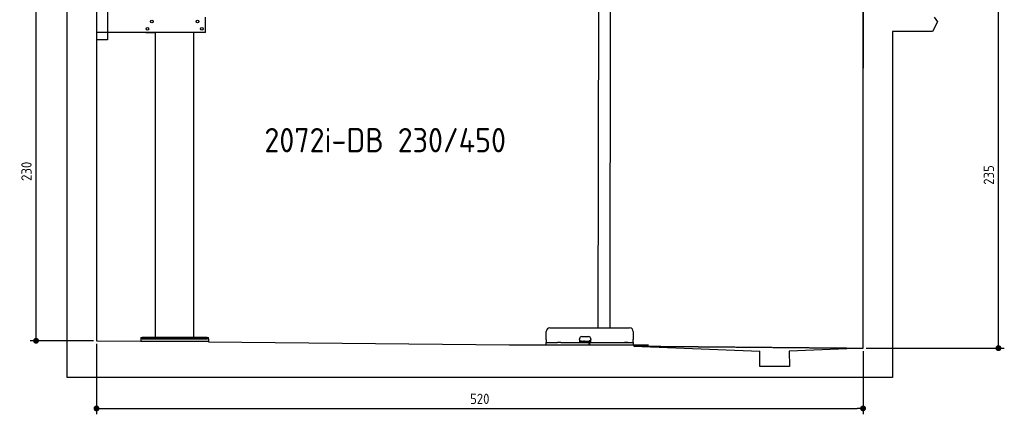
# Model space of a CAD drawing. Header units: millimetres. Extents: x 552 to 7231, y 5317 to 13136.
# Tile 1 of 6: x 552 to 7231, y 5317 to 7995. Entities that reach past the tile are written whole.
import ezdxf

# ---------------------------------------------------------------- set-up
doc = ezdxf.new("R2010")
doc.units = ezdxf.units.MM
doc.linetypes.add('GEN3', pattern=[6.25, 5, -1.25])
doc.layers.get('0').update_dxf_attribs({"lineweight": 25})
doc.layers.add('3', color=6, linetype='GEN3', lineweight=25)
doc.layers.add('4', color=3, linetype='Continuous', lineweight=25)
doc.styles.get("Standard").update_dxf_attribs({"font": 'ISOCP.SHX'})
doc.styles.add('STANDARD-1', font='arial.ttf')
doc.dimstyles.new('GEN-ISO$0', dxfattribs={"dimscale": 20, "dimtxt": 3.5, "dimasz": 2, "dimexe": 2, "dimexo": 1, "dimgap": 1.5, "dimtad": 1, "dimdec": 1, "dimlfac": 0.1, "dimdsep": 46, "dimtxsty": 'Standard', "dimblk": 'PUNKT', "dimcen": 2, "dimclrd": 256, "dimclre": 256, "dimclrt": 2, "dimadec": 0, "dimazin": 0, "dimtp": 0.1, "dimtm": 0.1, "dimtfac": 0.71, "dimtdec": 1, "dimtmove": 2, "dimatfit": 3, "dimldrblk": 'PUNKT', "dimfxl": 1, "dimtolj": 1, "dimarcsym": 0})

# ---------------------------------------------------------------- blocks, each defined once
blk = doc.blocks.new('PUNKT')
at = {"layer": '4', "color": 0, "linetype": 'ByBlock'}
blk.add_line((-0.5, 0), (-1, 0), dxfattribs=at)
at = {"layer": '4', "color": 0, "linetype": 'ByBlock', "const_width": 0.5}
blk.add_lwpolyline([(-0.25, 0, 1), (0.25, 0, 1)], format="xyb", close=True, dxfattribs=at)
blk = doc.blocks.new('*D4')
at = {"layer": '4', "lineweight": -2, "transparency": 16777216}
for p, q in [((6792.8, 8115.9), (7231, 8115.9)), ((7191, 5805.9), (7191, 8075.9)), ((6292.8, 5765.9), (7231, 5765.9))]:
    blk.add_line(p, q, dxfattribs=at)
at = {"layer": 'Defpoints', "color": 0, "transparency": 16777216}
for p in [(6772.8, 8115.9), (7191, 8115.9), (6272.8, 5765.9)]:
    blk.add_point(p, dxfattribs=at)
at = {"layer": '4', "lineweight": -2, "transparency": 16777216, "xscale": 40, "yscale": 40, "zscale": 40}
for p, rotation in [((7191, 8115.9), 90), ((7191, 5765.9), 270)]:
    blk.add_blockref('PUNKT', p, dxfattribs=dict(at, rotation=rotation))
at = {"layer": '4', "color": 2, "transparency": 16777216, "insert": (7125.9, 6940.9), "char_height": 70, "attachment_point": 5, "rotation": 90}
blk.add_mtext('\\A1;235', dxfattribs=at)
blk = doc.blocks.new('*D6')
at = {"layer": '4', "lineweight": -2, "transparency": 16777216}
for p, q in [((852.8, 8115.9), (622.8, 8115.9)), ((662.8, 5855.9), (662.8, 8075.9)), ((1052.8, 5815.9), (622.8, 5815.9))]:
    blk.add_line(p, q, dxfattribs=at)
at = {"layer": 'Defpoints', "color": 0, "transparency": 16777216}
for p in [(662.8, 8115.9), (872.8, 8115.9), (1072.8, 5815.9)]:
    blk.add_point(p, dxfattribs=at)
at = {"layer": '4', "lineweight": -2, "transparency": 16777216, "xscale": 40, "yscale": 40, "zscale": 40}
for p, rotation in [((662.8, 8115.9), 90), ((662.8, 5815.9), 270)]:
    blk.add_blockref('PUNKT', p, dxfattribs=dict(at, rotation=rotation))
at = {"layer": '4', "color": 2, "transparency": 16777216, "insert": (597.8, 6965.9), "char_height": 70, "attachment_point": 5, "rotation": 90}
blk.add_mtext('\\A1;230', dxfattribs=at)
blk = doc.blocks.new('*D12')
at = {"layer": '4', "lineweight": -2, "transparency": 16777216}
for p, q in [((1072.8, 5795.9), (1072.8, 5316.8)), ((6272.8, 5745.9), (6272.8, 5316.8)), ((1112.8, 5356.8), (6232.8, 5356.8))]:
    blk.add_line(p, q, dxfattribs=at)
at = {"layer": 'Defpoints', "color": 0, "transparency": 16777216}
for p in [(1072.8, 5815.9), (6272.8, 5765.9), (6272.8, 5356.8)]:
    blk.add_point(p, dxfattribs=at)
at = {"layer": '4', "lineweight": -2, "transparency": 16777216, "xscale": 40, "yscale": 40, "zscale": 40, "rotation": 180}
blk.add_blockref('PUNKT', (1072.8, 5356.8), dxfattribs=at)
at = {"layer": '4', "lineweight": -2, "transparency": 16777216, "xscale": 40, "yscale": 40, "zscale": 40}
blk.add_blockref('PUNKT', (6272.8, 5356.8), dxfattribs=at)
at = {"layer": '4', "color": 2, "transparency": 16777216, "insert": (3672.8, 5421.8), "char_height": 70, "attachment_point": 5}
blk.add_mtext('\\A1;520', dxfattribs=at)

msp = doc.modelspace()

# ---------------------------------------------------------------- linework, layer by layer
for p, q in [((872.77, 5565.9), (872.77, 12815.9)), ((1072.77, 12615.9), (1072.77, 5815.9)), ((6272.78, 12615.9), (6272.78, 7665.9)), ((4477.21, 8174.04), (4474.18, 5903.98)), ((4557.21, 8173.92), (4554.18, 5903.98)), ((6272.78, 5765.9), (6272.78, 8115.9)), ((1147.77, 8063.02), (1147.77, 7858.02)), ((1812.77, 7908.02), (1812.77, 8013.02)), ((6778.31, 7980.37), (6743.82, 7915.9)), ((6755.25, 8012.82), (6778.31, 7980.37)), ((1812.77, 7908.02), (1072.77, 7908.02)), ((1407.77, 7908.02), (1470.77, 7908.02)), ((1472.77, 5838.02), (1472.77, 7908.02)), ((1732.77, 5838.02), (1732.77, 7908.02)), ((1797.77, 7908.02), (1734.77, 7908.02)), ((6743.82, 7915.9), (6472.77, 7915.9)), ((6472.77, 7915.9), (6472.77, 5565.9)), ((6472.77, 7915.9), (6472.77, 7665.9)), ((1147.77, 7858.02), (1072.77, 7858.02)), ((4124.05, 5823.98), (4124.05, 5878.98)), ((4149.05, 5903.98), (4689.05, 5903.98)), ((4714.05, 5878.98), (4714.05, 5823.98)), ((1072.77, 5815.9), (1372.77, 5813.02)), ((1372.77, 5838.02), (1372.77, 5828.02)), ((1372.77, 5838.02), (1382.77, 5838.02)), ((1372.77, 5828.02), (1372.77, 5813.02)), ((1832.77, 5828.02), (1372.77, 5828.02)), ((1372.77, 5813.02), (1832.77, 5813.02)), ((1822.77, 5838.02), (1382.77, 5838.02)), ((1382.77, 5828.02), (1822.77, 5828.02)), ((1822.77, 5838.02), (1832.77, 5838.02)), ((1832.77, 5828.02), (1832.77, 5838.02)), ((1832.77, 5828.02), (1832.77, 5813.02)), ((1832.77, 5813.02), (1832.77, 5808.59)), ((4124.05, 5823.98), (4124.05, 5803.98)), ((4350.05, 5823.98), (4350.05, 5828.98)), ((4350.05, 5823.98), (4350.05, 5803.98)), ((4352.05, 5813.98), (4350.05, 5813.98)), ((4352.05, 5813.98), (4424.05, 5813.98)), ((4365.05, 5843.98), (4411.05, 5843.98)), ((4416.05, 5815.98), (4417.05, 5815.98)), ((4426.05, 5815.98), (4417.05, 5815.98)), ((4423.05, 5815.98), (4423.05, 5814.98)), ((4423.05, 5813.98), (4423.05, 5814.98)), ((4426.05, 5813.98), (4424.05, 5813.98)), ((4426.05, 5828.98), (4426.05, 5823.98)), ((4426.05, 5803.98), (4426.05, 5823.98)), ((4714.05, 5803.98), (4714.05, 5823.98)), ((1832.77, 5808.59), (3872.77, 5788.98)), ((3872.77, 5788.98), (4817.77, 5788.98)), ((4121.55, 5803.98), (4131.55, 5803.98)), ((4121.55, 5803.98), (4121.55, 5788.98)), ((4131.55, 5803.98), (4178, 5803.98)), ((4178, 5803.98), (4187.59, 5803.98)), ((4187.59, 5803.98), (4200.65, 5803.98)), ((4222.44, 5803.98), (4200.65, 5803.98)), ((4222.44, 5803.98), (4235.5, 5803.98)), ((4235.5, 5803.98), (4245.09, 5803.98)), ((4245.09, 5803.98), (4405.55, 5803.98)), ((4405.55, 5803.98), (4415.55, 5803.98)), ((4417.55, 5803.98), (4415.55, 5803.98)), ((4415.55, 5788.98), (4415.55, 5803.98)), ((4417.55, 5803.98), (4427.55, 5803.98)), ((4417.55, 5803.98), (4417.55, 5788.98)), ((4427.55, 5803.98), (4633, 5803.98)), ((4577.44, 5803.98), (4590.5, 5803.98)), ((4590.5, 5803.98), (4600.09, 5803.98)), ((4600.09, 5803.98), (4706.55, 5803.98)), ((4633, 5803.98), (4642.59, 5803.98)), ((4642.59, 5803.98), (4655.65, 5803.98)), ((4677.44, 5803.98), (4655.65, 5803.98)), ((4706.55, 5803.98), (4716.55, 5803.98)), ((4716.55, 5788.98), (4716.55, 5803.98)), ((4717.77, 5788.98), (4717.77, 5779.89)), ((4717.77, 5779.89), (5572.77, 5745.81)), ((5572.77, 5640.9), (5572.77, 5745.81)), ((6272.78, 5765.9), (5772.32, 5745.81)), ((5772.32, 5745.81), (5772.77, 5640.9)), ((5772.77, 5640.9), (5572.77, 5640.9)), ((6472.77, 5565.9), (872.77, 5565.9))]:
    msp.add_line(p, q)
for centre in [(1447.77, 7983.02), (1757.77, 7983.02), (1417.77, 7933.02), (1787.77, 7933.02)]:
    msp.add_circle(centre, 9)
for centre, radius, start, end in [((4149.05, 5878.98), 25, 90, 180), ((4689.05, 5878.98), 25, 0, 90), ((4365.05, 5828.98), 15, 90, 180), ((4357.31, 5814.98), 1, 270, 330), ((4359.05, 5813.98), 1, 0, 150), ((4379.05, 5813.98), 1, 30, 180), ((4380.78, 5814.98), 1, 210, 270), ((4411.05, 5828.98), 15, 0, 90), ((4414.05, 5814.98), 1, 270, 0), ((4416.05, 5814.98), 1, 90, 180)]:
    msp.add_arc(centre, radius, start, end)
at = {"layer": '3'}
msp.add_line((4717.77, 5779.89), (6272.78, 5765.9), dxfattribs=at)

# ---------------------------------------------------------------- texts
at = {"insert": (2211.72, 7260.01), "char_height": 165, "width": 2051.959, "attachment_point": 1, "style": 'STANDARD-1'}
msp.add_mtext('\\pt330;{\\Fisocp2|c0;2072i-DB 230/450}', dxfattribs=at)

# ---------------------------------------------------------------- dimensions: what is measured, and where the dimension line sits
at = {"layer": '4'}
for base, p1, p2, picture, middle in [((662.77, 8115.9), (1072.77, 5815.9), (872.77, 8115.9), '*D6', (597.77, 6965.9)), ((7190.95, 8115.9), (6272.78, 5765.9), (6772.77, 8115.9), '*D4', (7125.95, 6940.9))]:
    dim = msp.add_linear_dim(base=base, p1=p1, p2=p2, angle=90, dimstyle='GEN-ISO$0', dxfattribs=at)
    dim.commit()
    dim.dimension.update_dxf_attribs({"geometry": picture, "text_midpoint": middle})
dim = msp.add_linear_dim(base=(6272.78, 5356.81), p1=(1072.77, 5815.9), p2=(6272.78, 5765.9), dimstyle='GEN-ISO$0', dxfattribs=at)
dim.commit()
dim.dimension.update_dxf_attribs({"geometry": '*D12', "text_midpoint": (3672.78, 5421.81)})

doc.saveas('drawing.dxf')
